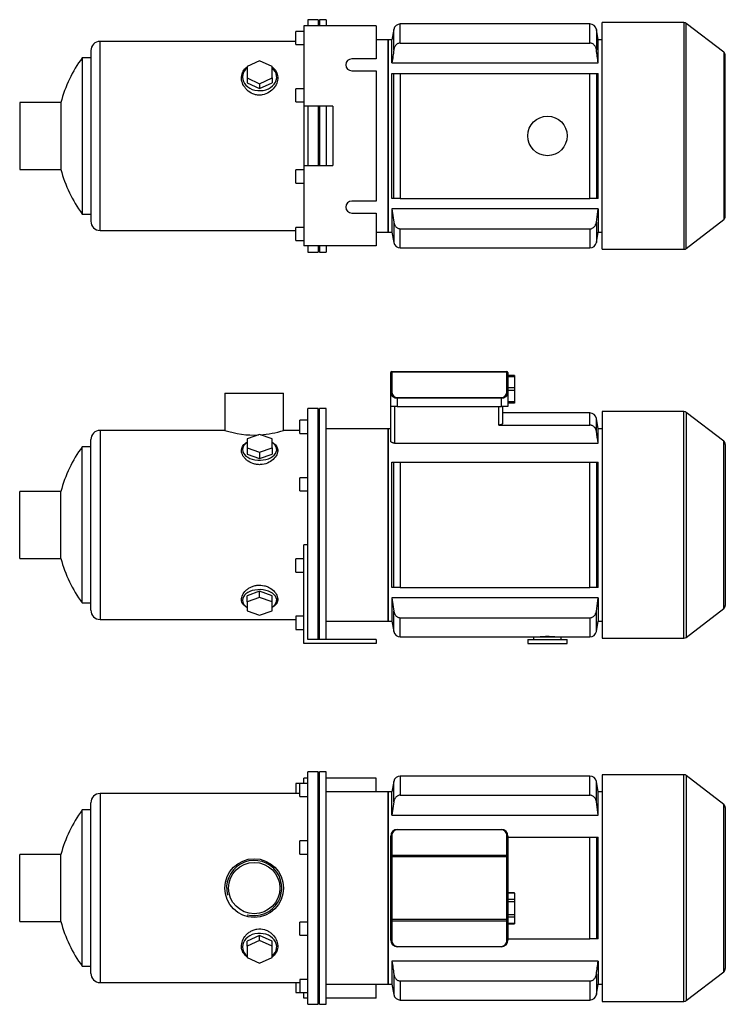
# Model space of a CAD drawing. Header units: millimetres. Extents: x 105 to 1178, y 13 to 777.
# Tile 1 of 2: x 105 to 640, y 29 to 777. Entities that reach past the tile are written whole.
import ezdxf

# ---------------------------------------------------------------- set-up
doc = ezdxf.new("R2010")
doc.units = ezdxf.units.MM
for name, color, linetype in [('BASETTA_MEC_90_T', 7, 'Continuous'), ('CARCASSA_MEC_90-', 7, 'Continuous'), ('COPRIVENTOLA_MEC', 7, 'Continuous'), ('CORPO_MH_9_[5]', 7, 'Continuous'), ('FLANGIA_MOTORE_T', 7, 'Continuous'), ('PIEDINO_MEC_90_I', 7, 'Continuous'), ('STAFFA_3-5-9_INT', 7, 'Continuous'), ('螺栓_：_六角头_-_M20.0', 7, 'Continuous')]:
    doc.layers.add(name, color=color, linetype=linetype)

# ---------------------------------------------------------------- blocks, each defined once
blk = doc.blocks.new('SE1')
at = {"layer": 'BASETTA_MEC_90_T', "color": 7, "linetype": 'Continuous'}
for p, q in [((386.17, 142.06), (386.17, 157.04)), ((386.97, 157.6), (386.97, 142.62)), ((391.17, 162.04), (470.17, 162.04)), ((391.17, 162.04), (391.17, 161.8)), ((470.17, 161.8), (391.17, 161.8)), ((470.17, 162.04), (470.17, 161.8)), ((474.37, 142.62), (474.37, 157.6)), ((475.17, 157.04), (475.17, 142.06)), ((386.17, 141.21), (386.17, 142.06)), ((386.97, 142.62), (474.37, 142.62)), ((386.97, 142.62), (386.97, 141.21)), ((474.37, 141.21), (474.37, 142.62)), ((475.17, 142.06), (475.17, 141.21)), ((386.17, 93.87), (386.17, 141.21)), ((386.97, 141.21), (386.17, 141.21)), ((474.37, 141.21), (386.97, 141.21)), ((386.97, 141.21), (386.97, 93.87)), ((474.37, 93.87), (474.37, 141.21)), ((475.17, 141.21), (474.37, 141.21)), ((475.17, 141.21), (475.17, 93.87)), ((386.17, 93.02), (386.17, 93.87)), ((386.97, 93.87), (386.17, 93.87)), ((386.17, 78.04), (386.17, 93.02)), ((386.97, 93.87), (474.37, 93.87)), ((386.97, 93.87), (386.97, 92.45)), ((474.37, 92.45), (386.97, 92.45)), ((386.97, 92.45), (386.97, 77.47)), ((474.37, 92.45), (474.37, 93.87)), ((475.17, 93.87), (474.37, 93.87)), ((474.37, 77.47), (474.37, 92.45)), ((475.17, 93.87), (475.17, 93.02)), ((475.17, 93.02), (475.17, 78.04)), ((391.17, 73.27), (470.17, 73.27)), ((391.17, 73.27), (391.17, 73.04)), ((470.17, 73.04), (391.17, 73.04)), ((470.17, 73.27), (470.17, 73.04))]:
    blk.add_line(p, q, dxfattribs=at)
for centre, radius, start, end in [((391.17, 157.04), 5, 90, 180), ((391.17, 157.6), 4.2, 90, 180), ((470.17, 157.04), 5, 0, 90), ((470.17, 157.6), 4.2, 0, 90), ((391.17, 78.04), 5, 180, 270), ((391.17, 77.47), 4.2, 180, 270), ((470.17, 78.04), 5, 270, 360), ((470.17, 77.47), 4.2, 270, 0)]:
    blk.add_arc(centre, radius, start, end, dxfattribs=at)
for centre, major_axis, start_param, end_param in [((386.97, 157.04), (-0.8, 0), 4.712389, 6.283185), ((474.37, 157.04), (0.8, 0), 0, 1.570796), ((386.97, 142.06), (0.8, 0), 1.570796, 3.141593), ((474.37, 142.06), (0.8, 0), 0, 1.570796), ((386.97, 93.02), (0.8, 0), 3.141593, 4.712389), ((474.37, 93.02), (0.8, 0), 4.712389, 6.283185), ((386.97, 78.04), (0.8, 0), 3.141593, 4.712389), ((474.37, 78.04), (-0.8, 0), 1.570796, 3.141593)]:
    blk.add_ellipse(centre, major_axis=major_axis, ratio=0.707107, start_param=start_param, end_param=end_param, dxfattribs=at)
at = {"layer": 'CARCASSA_MEC_90-', "color": 7, "linetype": 'Continuous'}
for p, q in [((393.48, 202.54), (393.48, 188.03)), ((537.36, 202.54), (393.48, 202.54)), ((537.36, 188.03), (537.36, 202.54)), ((388.56, 198.41), (387.17, 190.54)), ((388.56, 182.99), (388.56, 198.41)), ((542.28, 182.99), (542.28, 198.41)), ((543.67, 190.54), (542.28, 198.41)), ((384.17, 190.54), (384.17, 44.54)), ((387.17, 190.54), (384.17, 190.54)), ((387.17, 172.97), (387.17, 190.54)), ((393.48, 188.03), (537.36, 188.03)), ((543.67, 172.97), (543.67, 190.54)), ((546.67, 190.54), (543.67, 190.54)), ((388.56, 182.99), (387.17, 172.97)), ((543.67, 172.97), (542.28, 182.99)), ((387.17, 172.97), (543.67, 172.97)), ((475.17, 156.04), (537.36, 156.04)), ((537.36, 79.04), (537.36, 156.04)), ((537.36, 156.04), (542.28, 156.04)), ((542.28, 156.04), (543.67, 156.04)), ((542.28, 156.04), (542.28, 79.04)), ((543.67, 79.04), (543.67, 156.04)), ((475.17, 79.04), (537.36, 79.04)), ((542.28, 79.04), (537.36, 79.04)), ((543.67, 79.04), (542.28, 79.04)), ((543.67, 62.11), (387.17, 62.11)), ((387.17, 62.11), (387.17, 44.54)), ((543.67, 62.11), (543.67, 44.54)), ((388.56, 52.09), (388.56, 36.67)), ((393.48, 47.05), (537.36, 47.05)), ((393.48, 47.05), (393.48, 32.54)), ((537.36, 47.05), (537.36, 32.54)), ((542.28, 52.09), (542.28, 36.67)), ((384.17, 44.54), (387.17, 44.54)), ((387.17, 44.54), (388.56, 36.67)), ((542.28, 36.67), (543.67, 44.54)), ((543.67, 44.54), (546.67, 44.54)), ((393.48, 32.54), (537.36, 32.54))]:
    blk.add_line(p, q, dxfattribs=at)
for centre, start, end in [((393.48, 197.54), 90, 170), ((537.36, 197.54), 10, 90), ((393.48, 37.54), 190, 270), ((537.36, 37.54), 270, 350)]:
    blk.add_arc(centre, 5, start, end, dxfattribs=at)
for points, knots in [([(393.48, 188.03), (393.16, 188.03), (392.84, 187.99), (392.22, 187.85), (391.91, 187.74), (391.34, 187.46), (391.07, 187.29), (390.56, 186.9), (390.32, 186.68), (389.89, 186.21), (389.7, 185.95), (389.36, 185.41), (389.21, 185.13), (388.95, 184.54), (388.84, 184.24), (388.67, 183.62), (388.6, 183.31), (388.56, 182.99)], [0, 0, 0, 0, 0.125, 0.125, 0.25, 0.25, 0.375, 0.375, 0.5, 0.5, 0.625, 0.625, 0.75, 0.75, 0.875, 0.875, 1, 1, 1, 1]), ([(542.28, 182.99), (542.19, 183.63), (542.02, 184.24), (541.64, 185.11), (541.49, 185.4), (541.14, 185.94), (540.95, 186.2), (540.52, 186.67), (540.29, 186.9), (539.78, 187.29), (539.51, 187.45), (538.93, 187.73), (538.63, 187.84), (538, 187.99), (537.68, 188.03), (537.36, 188.03)], [0, 0, 0, 0, 0.25, 0.25, 0.375, 0.375, 0.5, 0.5, 0.625, 0.625, 0.75, 0.75, 0.875, 0.875, 1, 1, 1, 1]), ([(388.56, 52.09), (388.65, 51.45), (388.82, 50.84), (389.2, 49.96), (389.35, 49.68), (389.7, 49.13), (389.89, 48.88), (390.32, 48.4), (390.55, 48.18), (391.06, 47.79), (391.33, 47.62), (391.91, 47.34), (392.21, 47.23), (392.84, 47.09), (393.16, 47.05), (393.48, 47.05)], [0, 0, 0, 0, 0.25, 0.25, 0.375, 0.375, 0.5, 0.5, 0.625, 0.625, 0.75, 0.75, 0.875, 0.875, 1, 1, 1, 1]), ([(537.36, 47.05), (537.68, 47.05), (538, 47.09), (538.62, 47.23), (538.93, 47.34), (539.5, 47.62), (539.77, 47.79), (540.28, 48.18), (540.52, 48.4), (540.95, 48.87), (541.14, 49.13), (541.48, 49.67), (541.63, 49.95), (541.89, 50.54), (542, 50.84), (542.17, 51.46), (542.24, 51.77), (542.28, 52.09)], [0, 0, 0, 0, 0.125, 0.125, 0.25, 0.25, 0.375, 0.375, 0.5, 0.5, 0.625, 0.625, 0.75, 0.75, 0.875, 0.875, 1, 1, 1, 1])]:
    blk.add_open_spline(points, degree=3, knots=knots, dxfattribs=at)
for points in [[(387.17, 62.11), (387.62, 58.77), (388.08, 55.43), (388.56, 52.09)], [(542.28, 52.09), (542.76, 55.43), (543.22, 58.77), (543.67, 62.11)]]:
    blk.add_open_spline(points, degree=3, dxfattribs=at)
at = {"layer": 'COPRIVENTOLA_MEC', "color": 7, "linetype": 'Continuous'}
for p, q in [((546.67, 203.54), (546.67, 31.54)), ((608.65, 203.54), (546.67, 203.54)), ((608.65, 31.54), (608.65, 203.54)), ((610.48, 202.92), (610.48, 32.16)), ((639, 181.04), (610.48, 202.92)), ((639, 54.04), (639, 181.04)), ((640.17, 178.66), (640.17, 56.42)), ((610.48, 32.16), (639, 54.04)), ((546.67, 31.54), (608.65, 31.54))]:
    blk.add_line(p, q, dxfattribs=at)
for centre, start, end in [((608.65, 200.54), 52.5, 90), ((637.17, 178.66), 0, 52.5), ((637.17, 56.42), 307.5, 360), ((608.65, 34.54), 270, 307.5)]:
    blk.add_arc(centre, 3, start, end, dxfattribs=at)
at = {"layer": 'CORPO_MH_9_[5]', "color": 7, "linetype": 'Continuous'}
for p, q in [((323.17, 29.29), (323.17, 205.79)), ((331.17, 205.79), (323.17, 205.79)), ((331.17, 29.29), (331.17, 205.79)), ((317.17, 186.91), (317.17, 196.91)), ((323.17, 196.91), (317.17, 196.91)), ((165.57, 189.29), (165.57, 45.79)), ((317.17, 189.29), (165.57, 189.29)), ((317.17, 186.91), (323.17, 186.91)), ((158.57, 52.79), (158.57, 182.29)), ((152.01, 58.29), (152.01, 176.79)), ((158.57, 176.79), (152.01, 176.79)), ((317.17, 143.34), (317.17, 153.34)), ((323.17, 153.34), (317.17, 153.34)), ((104.57, 92.14), (104.57, 142.94)), ((135.85, 142.94), (104.57, 142.94)), ((135.85, 92.14), (135.85, 142.94)), ((317.17, 143.34), (323.17, 143.34)), ((104.57, 92.14), (135.85, 92.14)), ((317.17, 81.73), (317.17, 91.73)), ((323.17, 91.73), (317.17, 91.73)), ((286.67, 81.55), (277.17, 77.23)), ((286.67, 77.85), (277.17, 73.53)), ((277.17, 73.53), (277.17, 77.23)), ((296.17, 77.23), (286.67, 81.55)), ((286.67, 77.85), (286.67, 81.55)), ((296.17, 73.53), (286.67, 77.85)), ((296.17, 73.53), (296.17, 77.23)), ((317.17, 81.73), (323.17, 81.73)), ((277.17, 73.53), (277.17, 64.89)), ((296.17, 64.89), (296.17, 73.53)), ((277.17, 64.89), (286.67, 60.57)), ((286.67, 60.57), (296.17, 64.89)), ((152.01, 58.29), (158.57, 58.29)), ((165.57, 45.79), (317.17, 45.79)), ((317.17, 48.17), (317.17, 38.17)), ((323.17, 48.17), (317.17, 48.17)), ((317.17, 38.17), (323.17, 38.17)), ((323.17, 29.29), (331.17, 29.29))]:
    blk.add_line(p, q, dxfattribs=at)
for radius in [22.25, 19.48]:
    blk.add_circle((282.57, 117.54), radius, dxfattribs=at)
for centre, radius, start, end in [((165.57, 182.29), 7, 90, 180), ((232.57, 117.54), 100, 143.66538, 165.28566), ((282.57, 117.54), 20.95, 255, 195), ((232.57, 117.54), 100, 194.71434, 216.33462), ((165.57, 52.79), 7, 180, 270)]:
    blk.add_arc(centre, radius, start, end, dxfattribs=at)
for start_param, end_param in [(2.390244, 6.283185), (0, 0.751348)]:
    blk.add_ellipse((286.67, 72.9), major_axis=(-13, 0), ratio=0.788011, start_param=start_param, end_param=end_param, dxfattribs=at)
blk.add_open_spline([(277.17, 65.15), (276.81, 65.42), (276.47, 65.7), (275.58, 66.53), (275.08, 67.11), (273.8, 68.97), (273.26, 70.34), (272.81, 73.29), (272.91, 74.81), (273.75, 77.89), (274.48, 79.39), (276.03, 81.48), (276.61, 82.13), (277.91, 83.34), (278.64, 83.91), (280.2, 84.9), (281.02, 85.32), (282.77, 86), (283.71, 86.25), (286.53, 86.69), (288.5, 86.56), (291.24, 85.77), (292.12, 85.41), (293.77, 84.54), (294.54, 84.03), (296.68, 82.3), (297.83, 80.94), (299.53, 78.03), (300.08, 76.48), (300.53, 73.42), (300.43, 71.9), (299.59, 69.09), (298.84, 67.77), (297.34, 66.11), (296.8, 65.62), (296.19, 65.17)], degree=3, knots=[0.1389216, 0.1389216, 0.1389216, 0.1389216, 0.15625, 0.15625, 0.1875, 0.1875, 0.25, 0.25, 0.3125, 0.3125, 0.375, 0.375, 0.40625, 0.40625, 0.4375, 0.4375, 0.46875, 0.46875, 0.5, 0.5, 0.5625, 0.5625, 0.59375, 0.59375, 0.625, 0.625, 0.6875, 0.6875, 0.75, 0.75, 0.8125, 0.8125, 0.875, 0.875, 0.9041554, 0.9041554, 0.9041554, 0.9041554], dxfattribs=at)
at = {"layer": 'FLANGIA_MOTORE_T', "color": 7, "linetype": 'Continuous'}
for p, q in [((332.17, 204.29), (331.17, 204.29)), ((332.17, 29.29), (332.17, 205.79)), ((337.17, 205.79), (332.17, 205.79)), ((337.17, 29.29), (337.17, 205.79)), ((384.17, 190.54), (337.17, 190.54)), ((384.17, 44.54), (384.17, 190.54)), ((337.17, 44.54), (384.17, 44.54)), ((331.17, 30.79), (332.17, 30.79)), ((332.17, 29.29), (337.17, 29.29))]:
    blk.add_line(p, q, dxfattribs=at)
at = {"layer": 'STAFFA_3-5-9_INT', "color": 7, "linetype": 'Continuous'}
for p, q in [((314.17, 196.91), (314.17, 189.29)), ((317.17, 196.91), (314.17, 196.91)), ((323.17, 201.04), (320.17, 201.04)), ((320.17, 196.91), (320.17, 201.04)), ((375.17, 201.04), (337.17, 201.04)), ((375.17, 190.54), (375.17, 201.04)), ((314.17, 45.79), (314.17, 38.17)), ((314.17, 38.17), (317.17, 38.17)), ((320.17, 34.04), (320.17, 38.17)), ((375.17, 34.04), (375.17, 44.54)), ((323.17, 34.04), (320.17, 34.04)), ((375.17, 34.04), (337.17, 34.04))]:
    blk.add_line(p, q, dxfattribs=at)
at = {"layer": '螺栓_：_六角头_-_M20.0', "color": 7, "linetype": 'Continuous'}
for p, q in [((480.17, 113.91), (475.17, 113.91)), ((480.17, 113.64), (475.17, 113.64)), ((480.17, 113.64), (480.17, 113.91)), ((480.17, 113.64), (480.17, 108.73)), ((480.17, 108.73), (475.17, 108.73)), ((480.17, 107), (475.17, 107)), ((480.17, 108.73), (480.17, 107)), ((480.17, 107), (480.17, 97.19)), ((480.17, 97.19), (475.17, 97.19)), ((480.17, 97.19), (480.17, 95.45)), ((480.17, 95.45), (475.17, 95.45)), ((480.17, 90.55), (475.17, 90.55)), ((475.17, 90.28), (480.17, 90.28)), ((480.17, 95.45), (480.17, 90.55)), ((480.17, 90.55), (480.17, 90.28))]:
    blk.add_line(p, q, dxfattribs=at)
blk = doc.blocks.new('SE2')
at = {"layer": 'BASETTA_MEC_90_T', "color": 7, "linetype": 'Continuous'}
for p, q in [((386.17, 508.54), (386.17, 508.89)), ((386.17, 493.56), (386.17, 508.54)), ((386.97, 509.69), (474.37, 509.69)), ((386.97, 509.69), (386.97, 509.11)), ((474.37, 509.11), (386.97, 509.11)), ((386.97, 509.11), (386.97, 494.13)), ((474.37, 509.11), (474.37, 509.69)), ((474.37, 494.13), (474.37, 509.11)), ((475.17, 508.89), (475.17, 508.54)), ((475.17, 508.54), (475.17, 493.56)), ((386.17, 483.19), (386.17, 493.56)), ((475.17, 493.56), (475.17, 483.19)), ((391.17, 489.93), (470.17, 489.93)), ((391.17, 489.93), (391.17, 489.36)), ((391.17, 489.36), (391.17, 483.19)), ((470.17, 489.36), (391.17, 489.36)), ((470.17, 489.93), (470.17, 489.36)), ((470.17, 483.19), (470.17, 489.36)), ((391.17, 483.19), (386.17, 483.19)), ((391.17, 483.19), (470.17, 483.19)), ((475.17, 483.19), (470.17, 483.19))]:
    blk.add_line(p, q, dxfattribs=at)
for centre, radius, start, end in [((386.97, 508.89), 0.8, 90, 180), ((474.37, 508.89), 0.8, 0, 90), ((391.17, 494.13), 4.2, 180, 270), ((470.17, 494.13), 4.2, 270, 0)]:
    blk.add_arc(centre, radius, start, end, dxfattribs=at)
for centre, major_axis, ratio, start_param, end_param in [((386.97, 508.54), (0.8, 0), 0.707107, 1.570796, 3.141593), ((474.37, 508.54), (0.8, 0), 0.707107, 0, 1.570796), ((386.97, 493.56), (0.8, 0), 0.707107, 1.570796, 3.141593), ((391.17, 493.56), (5, 0), 0.84, 3.141593, 4.712389), ((470.17, 493.56), (5, 0), 0.84, 4.712389, 6.283185), ((474.37, 493.56), (-0.8, 0), 0.707107, 3.141593, 4.712389)]:
    blk.add_ellipse(centre, major_axis=major_axis, ratio=ratio, start_param=start_param, end_param=end_param, dxfattribs=at)
at = {"layer": 'CARCASSA_MEC_90-', "color": 7, "linetype": 'Continuous'}
for p, q in [((386.17, 456.98), (386.17, 483.19)), ((389.17, 483.19), (389.17, 455.22)), ((468.17, 468.97), (468.17, 483.19)), ((471.17, 483.19), (471.17, 470.43)), ((537.36, 478.19), (471.17, 478.19)), ((537.36, 468.97), (537.36, 478.19)), ((542.28, 464.31), (542.28, 474.06)), ((543.67, 466.19), (542.28, 474.06)), ((384.17, 466.19), (384.17, 320.19)), ((386.17, 466.19), (384.17, 466.19)), ((468.17, 468.97), (537.36, 468.97)), ((543.67, 455.22), (543.67, 466.19)), ((546.67, 466.19), (543.67, 466.19)), ((389.17, 455.22), (543.67, 455.22)), ((387.17, 345.69), (387.17, 440.69)), ((387.17, 440.69), (388.56, 440.69)), ((388.56, 345.69), (388.56, 440.69)), ((388.56, 440.69), (393.48, 440.69)), ((393.48, 440.69), (537.36, 440.69)), ((393.48, 440.69), (393.48, 345.69)), ((537.36, 345.69), (537.36, 440.69)), ((537.36, 440.69), (542.28, 440.69)), ((542.28, 440.69), (543.67, 440.69)), ((542.28, 440.69), (542.28, 345.69)), ((543.67, 345.69), (543.67, 440.69)), ((388.56, 345.69), (387.17, 345.69)), ((393.48, 345.69), (388.56, 345.69)), ((393.48, 345.69), (537.36, 345.69)), ((542.28, 345.69), (537.36, 345.69)), ((543.67, 345.69), (542.28, 345.69)), ((543.67, 337.76), (387.17, 337.76)), ((387.17, 337.76), (387.17, 320.19)), ((387.17, 337.76), (388.56, 327.75)), ((542.28, 327.75), (543.67, 337.76)), ((543.67, 337.76), (543.67, 320.19)), ((388.56, 312.33), (388.56, 327.75)), ((393.48, 322.7), (537.36, 322.7)), ((393.48, 308.19), (393.48, 322.7)), ((537.36, 322.7), (537.36, 308.19)), ((542.28, 312.33), (542.28, 327.75)), ((384.17, 320.19), (387.17, 320.19)), ((387.17, 320.19), (388.56, 312.33)), ((542.28, 312.33), (543.67, 320.19)), ((543.67, 320.19), (546.67, 320.19)), ((393.48, 308.19), (494.67, 308.19)), ((515.67, 308.19), (537.36, 308.19))]:
    blk.add_line(p, q, dxfattribs=at)
for centre, radius, start, end in [((537.36, 473.19), 5, 10, 90), ((393.48, 313.19), 5, 190, 270), ((505.17, 223.36), 85.01, 86.29059, 93.70941), ((537.36, 313.19), 5, 270, 350)]:
    blk.add_arc(centre, radius, start, end, dxfattribs=at)
for points, knots in [([(471.17, 470.43), (471.17, 470.25), (471.1, 470.08), (470.82, 469.74), (470.61, 469.58), (470.21, 469.37), (470.06, 469.31), (469.74, 469.19), (469.56, 469.14), (469.19, 469.06), (468.99, 469.03), (468.59, 468.99), (468.38, 468.97), (468.17, 468.97)], [0, 0, 0, 0, 0.25, 0.25, 0.5, 0.5, 0.625, 0.625, 0.75, 0.75, 0.875, 0.875, 1, 1, 1, 1]), ([(542.28, 464.31), (542.19, 464.92), (542.01, 465.51), (541.6, 466.34), (541.44, 466.61), (541.09, 467.11), (540.89, 467.34), (540.46, 467.78), (540.22, 467.98), (539.71, 468.33), (539.44, 468.47), (538.88, 468.72), (538.58, 468.82), (537.98, 468.94), (537.67, 468.97), (537.36, 468.97)], [0, 0, 0, 0, 0.25, 0.25, 0.375, 0.375, 0.5, 0.5, 0.625, 0.625, 0.75, 0.75, 0.875, 0.875, 1, 1, 1, 1]), ([(389.17, 455.22), (388.96, 455.22), (388.75, 455.23), (388.34, 455.28), (388.13, 455.33), (387.76, 455.43), (387.58, 455.49), (387.26, 455.63), (387.11, 455.71), (386.84, 455.88), (386.73, 455.97), (386.53, 456.16), (386.44, 456.26), (386.24, 456.57), (386.17, 456.77), (386.17, 456.98)], [0, 0, 0, 0, 0.125, 0.125, 0.25, 0.25, 0.375, 0.375, 0.5, 0.5, 0.625, 0.625, 0.75, 0.75, 1, 1, 1, 1]), ([(388.56, 327.75), (388.65, 327.11), (388.82, 326.49), (389.2, 325.62), (389.35, 325.33), (389.7, 324.79), (389.89, 324.53), (390.32, 324.06), (390.55, 323.84), (391.06, 323.45), (391.33, 323.28), (391.91, 323), (392.21, 322.89), (392.84, 322.74), (393.16, 322.7), (393.48, 322.7)], [0, 0, 0, 0, 0.25, 0.25, 0.375, 0.375, 0.5, 0.5, 0.625, 0.625, 0.75, 0.75, 0.875, 0.875, 1, 1, 1, 1]), ([(537.36, 322.7), (537.68, 322.7), (538, 322.74), (538.62, 322.89), (538.93, 323), (539.5, 323.27), (539.77, 323.44), (540.28, 323.83), (540.52, 324.05), (540.95, 324.53), (541.14, 324.78), (541.48, 325.33), (541.63, 325.61), (541.89, 326.19), (542, 326.5), (542.17, 327.11), (542.24, 327.43), (542.28, 327.75)], [0, 0, 0, 0, 0.125, 0.125, 0.25, 0.25, 0.375, 0.375, 0.5, 0.5, 0.625, 0.625, 0.75, 0.75, 0.875, 0.875, 1, 1, 1, 1])]:
    blk.add_open_spline(points, degree=3, knots=knots, dxfattribs=at)
blk.add_open_spline([(543.67, 455.22), (543.22, 458.25), (542.75, 461.28), (542.28, 464.31)], degree=3, dxfattribs=at)
at = {"layer": 'COPRIVENTOLA_MEC', "color": 7, "linetype": 'Continuous'}
for p, q in [((546.67, 479.19), (546.67, 307.19)), ((608.65, 479.19), (546.67, 479.19)), ((608.65, 307.19), (608.65, 479.19)), ((610.48, 478.57), (610.48, 307.81)), ((639, 456.69), (610.48, 478.57)), ((639, 329.7), (639, 456.69)), ((640.17, 454.31), (640.17, 332.08)), ((610.48, 307.81), (639, 329.7)), ((546.67, 307.19), (608.65, 307.19))]:
    blk.add_line(p, q, dxfattribs=at)
for centre, start, end in [((608.65, 476.19), 52.5, 90), ((637.17, 454.31), 0, 52.5), ((637.17, 332.08), 307.5, 0), ((608.65, 310.19), 270, 307.5)]:
    blk.add_arc(centre, 3, start, end, dxfattribs=at)
at = {"layer": 'CORPO_MH_9_[5]', "color": 7, "linetype": 'Continuous'}
for p, q in [((260.32, 493.19), (304.82, 493.19)), ((260.32, 493.19), (260.32, 464.94)), ((304.82, 464.94), (304.82, 493.19)), ((323.17, 364.63), (323.17, 481.44)), ((331.17, 481.44), (323.17, 481.44)), ((331.17, 306.19), (331.17, 481.44)), ((317.17, 462.57), (317.17, 472.57)), ((323.17, 472.57), (317.17, 472.57)), ((165.57, 464.94), (165.57, 321.44)), ((260.34, 464.94), (165.57, 464.94)), ((317.17, 464.94), (304.82, 464.94)), ((158.57, 328.44), (158.57, 457.94)), ((286.67, 461.81), (277.17, 458.43)), ((277.17, 458.43), (277.17, 451.68)), ((296.17, 458.43), (286.67, 461.81)), ((296.17, 451.68), (296.17, 458.43)), ((317.17, 462.57), (323.17, 462.57)), ((152.01, 333.94), (152.01, 452.44)), ((158.57, 452.44), (152.01, 452.44)), ((277.17, 451.68), (277.17, 446.95)), ((277.17, 451.68), (286.67, 448.3)), ((286.67, 448.3), (296.17, 451.68)), ((296.17, 451.68), (296.17, 446.95)), ((277.17, 446.95), (286.67, 443.57)), ((286.67, 448.3), (286.67, 443.57)), ((286.67, 443.57), (296.17, 446.95)), ((317.17, 419), (317.17, 429)), ((323.17, 429), (317.17, 429)), ((104.57, 367.79), (104.57, 418.59)), ((135.85, 418.59), (104.57, 418.59)), ((135.85, 367.79), (135.85, 418.59)), ((317.17, 419), (323.17, 419)), ((104.57, 367.79), (135.85, 367.79)), ((286.67, 342.82), (277.17, 339.44)), ((277.17, 334.71), (277.17, 339.44)), ((286.67, 338.09), (277.17, 334.71)), ((296.17, 339.44), (286.67, 342.82)), ((286.67, 338.09), (286.67, 342.82)), ((296.17, 334.71), (286.67, 338.09)), ((296.17, 334.71), (296.17, 339.44)), ((152.01, 333.94), (158.57, 333.94)), ((277.17, 334.71), (277.17, 327.96)), ((296.17, 327.96), (296.17, 334.71)), ((165.57, 321.44), (314.17, 321.44)), ((277.17, 327.96), (286.67, 324.58)), ((286.67, 324.58), (296.17, 327.96))]:
    blk.add_line(p, q, dxfattribs=at)
for centre, radius, start, end in [((165.57, 457.94), 7, 90, 180), ((282.57, 533.09), 71.69, 251.91823, 272.61723), ((282.57, 533.09), 71.69, 273.78942, 288.08177), ((232.57, 393.19), 100, 143.66538, 165.28566), ((232.57, 393.19), 100, 194.71434, 216.33462), ((165.57, 328.44), 7, 180, 270)]:
    blk.add_arc(centre, radius, start, end, dxfattribs=at)
for centre, start_param, end_param in [((286.67, 450.32), 0, 3.892941), ((286.67, 450.32), 5.531837, 6.283185), ((286.67, 336.06), 2.390244, 6.283185), ((286.67, 336.06), 0, 0.751348)]:
    blk.add_ellipse(centre, major_axis=(-13, 0), ratio=0.615661, start_param=start_param, end_param=end_param, dxfattribs=at)
for points, knots in [([(288.65, 439.04), (287.7, 438.92), (286.75, 438.88), (284.85, 438.99), (283.89, 439.14), (281.16, 439.82), (279.48, 440.59), (277.37, 442.03), (276.72, 442.56), (275.58, 443.66), (275.08, 444.24), (273.8, 446.03), (273.26, 447.27), (272.81, 449.71), (272.91, 450.87), (273.75, 453.02), (274.48, 453.98), (276, 455.2), (276.54, 455.56), (277.15, 455.88)], [0, 0, 0, 0, 0.03125, 0.03125, 0.0625, 0.0625, 0.125, 0.125, 0.15625, 0.15625, 0.1875, 0.1875, 0.25, 0.25, 0.3125, 0.3125, 0.375, 0.375, 0.4043708, 0.4043708, 0.4043708, 0.4043708]), ([(296.2, 455.87), (297.19, 455.34), (298.03, 454.72), (299.53, 453.11), (300.08, 452.06), (300.53, 449.81), (300.43, 448.59), (299.59, 446.15), (298.84, 444.9), (296.8, 442.63), (295.46, 441.56), (292.37, 439.9), (290.56, 439.29), (288.65, 439.04)], [0.6394434, 0.6394434, 0.6394434, 0.6394434, 0.6875, 0.6875, 0.75, 0.75, 0.8125, 0.8125, 0.875, 0.875, 0.9375, 0.9375, 1, 1, 1, 1]), ([(277.17, 330.5), (276.81, 330.69), (276.47, 330.9), (275.58, 331.49), (275.08, 331.91), (273.8, 333.29), (273.26, 334.32), (272.81, 336.59), (272.91, 337.79), (273.75, 340.25), (274.48, 341.47), (276.03, 343.19), (276.61, 343.74), (277.91, 344.75), (278.64, 345.23), (280.2, 346.07), (281.02, 346.42), (282.77, 347), (283.71, 347.21), (286.53, 347.59), (288.5, 347.48), (291.24, 346.81), (292.12, 346.5), (293.77, 345.76), (294.54, 345.33), (296.68, 343.88), (297.83, 342.75), (299.53, 340.36), (300.08, 339.11), (300.53, 336.69), (300.43, 335.51), (299.59, 333.37), (298.84, 332.4), (297.34, 331.19), (296.8, 330.83), (296.19, 330.51)], [0.1389216, 0.1389216, 0.1389216, 0.1389216, 0.15625, 0.15625, 0.1875, 0.1875, 0.25, 0.25, 0.3125, 0.3125, 0.375, 0.375, 0.40625, 0.40625, 0.4375, 0.4375, 0.46875, 0.46875, 0.5, 0.5, 0.5625, 0.5625, 0.59375, 0.59375, 0.625, 0.625, 0.6875, 0.6875, 0.75, 0.75, 0.8125, 0.8125, 0.875, 0.875, 0.9041554, 0.9041554, 0.9041554, 0.9041554])]:
    blk.add_open_spline(points, degree=3, knots=knots, dxfattribs=at)
at = {"layer": 'FLANGIA_MOTORE_T', "color": 7, "linetype": 'Continuous'}
for p, q in [((332.17, 479.94), (331.17, 479.94)), ((332.17, 306.19), (332.17, 481.44)), ((337.17, 481.44), (332.17, 481.44)), ((337.17, 306.19), (337.17, 481.44)), ((384.17, 466.19), (337.17, 466.19)), ((384.17, 320.19), (384.17, 466.19)), ((337.17, 320.19), (384.17, 320.19)), ((331.17, 306.44), (332.17, 306.44))]:
    blk.add_line(p, q, dxfattribs=at)
at = {"layer": 'PIEDINO_MEC_90_I', "color": 7, "linetype": 'Continuous'}
for p, q in [((494.67, 308.19), (515.67, 308.19)), ((494.67, 308.19), (494.67, 306.19)), ((515.67, 306.19), (515.67, 308.19)), ((490.17, 306.19), (520.17, 306.19)), ((490.17, 306.19), (490.17, 303.19)), ((490.17, 303.19), (520.17, 303.19)), ((520.17, 303.19), (520.17, 306.19))]:
    blk.add_line(p, q, dxfattribs=at)
at = {"layer": 'STAFFA_3-5-9_INT', "color": 7, "linetype": 'Continuous'}
for p, q in [((320.17, 303.19), (320.17, 378.19)), ((323.17, 378.19), (320.17, 378.19)), ((314.17, 357.39), (314.17, 367.39)), ((320.17, 367.39), (314.17, 367.39)), ((323.17, 306.19), (323.17, 364.63)), ((314.17, 357.39), (320.17, 357.39)), ((314.17, 323.82), (314.17, 313.82)), ((320.17, 323.82), (314.17, 323.82)), ((314.17, 313.82), (320.17, 313.82)), ((375.17, 303.19), (320.17, 303.19)), ((375.17, 306.19), (323.17, 306.19)), ((375.17, 306.19), (375.17, 303.19))]:
    blk.add_line(p, q, dxfattribs=at)
at = {"layer": '螺栓_：_六角头_-_M20.0', "color": 7, "linetype": 'Continuous'}
for p, q in [((480.17, 506.69), (475.17, 506.69)), ((480.17, 505.69), (475.17, 505.69)), ((480.17, 506.69), (480.17, 505.69)), ((480.17, 505.69), (480.17, 497.19)), ((480.17, 497.19), (475.17, 497.19)), ((480.17, 495.19), (475.17, 495.19)), ((480.17, 497.19), (480.17, 495.19)), ((480.17, 495.19), (480.17, 486.69)), ((480.17, 486.69), (475.17, 486.69)), ((480.17, 486.69), (480.17, 485.69)), ((480.17, 485.69), (475.17, 485.69))]:
    blk.add_line(p, q, dxfattribs=at)
blk = doc.blocks.new('SE3')
at = {"layer": 'CARCASSA_MEC_90-', "color": 7, "linetype": 'Continuous'}
for p, q in [((393.48, 758.93), (393.48, 773.44)), ((537.36, 773.44), (393.48, 773.44)), ((537.36, 758.93), (537.36, 773.44)), ((388.56, 769.3), (387.17, 761.44)), ((388.56, 753.88), (388.56, 769.3)), ((542.28, 769.3), (542.28, 753.88)), ((543.67, 761.44), (542.28, 769.3)), ((384.17, 615.44), (384.17, 761.44)), ((387.17, 761.44), (384.17, 761.44)), ((387.17, 743.87), (387.17, 761.44)), ((393.48, 758.93), (537.36, 758.93)), ((543.67, 743.87), (543.67, 761.44)), ((546.67, 761.44), (543.67, 761.44)), ((387.17, 743.87), (543.67, 743.87)), ((387.17, 640.94), (387.17, 735.94)), ((387.17, 735.94), (388.56, 735.94)), ((388.56, 640.94), (388.56, 735.94)), ((388.56, 735.94), (393.48, 735.94)), ((393.48, 735.94), (537.36, 735.94)), ((393.48, 735.94), (393.48, 640.94)), ((537.36, 640.94), (537.36, 735.94)), ((537.36, 735.94), (542.28, 735.94)), ((542.28, 735.94), (543.67, 735.94)), ((542.28, 735.94), (542.28, 640.94)), ((543.67, 640.94), (543.67, 735.94)), ((388.56, 640.94), (387.17, 640.94)), ((393.48, 640.94), (388.56, 640.94)), ((393.48, 640.94), (537.36, 640.94)), ((542.28, 640.94), (537.36, 640.94)), ((543.67, 640.94), (542.28, 640.94)), ((543.67, 633), (387.17, 633)), ((387.17, 633), (387.17, 615.44)), ((387.17, 633), (388.56, 622.99)), ((542.28, 622.99), (543.67, 633)), ((543.67, 633), (543.67, 615.44)), ((388.56, 622.99), (388.56, 607.57)), ((542.28, 622.99), (542.28, 607.57)), ((384.17, 615.44), (387.17, 615.44)), ((387.17, 615.44), (388.56, 607.57)), ((393.48, 617.95), (537.36, 617.95)), ((393.48, 603.44), (393.48, 617.95)), ((537.36, 617.95), (537.36, 603.44)), ((542.28, 607.57), (543.67, 615.44)), ((543.67, 615.44), (546.67, 615.44)), ((393.48, 603.44), (537.36, 603.44))]:
    blk.add_line(p, q, dxfattribs=at)
for centre, start, end in [((393.48, 768.44), 90, 170), ((537.36, 768.44), 10, 90), ((393.48, 608.44), 190, 270), ((537.36, 608.44), 270, 350)]:
    blk.add_arc(centre, 5, start, end, dxfattribs=at)
for points, knots in [([(393.48, 758.93), (393.16, 758.93), (392.84, 758.89), (392.22, 758.74), (391.91, 758.63), (391.34, 758.36), (391.07, 758.19), (390.56, 757.8), (390.32, 757.58), (389.89, 757.1), (389.7, 756.85), (389.36, 756.31), (389.21, 756.02), (388.95, 755.44), (388.84, 755.13), (388.67, 754.52), (388.6, 754.2), (388.56, 753.88)], [0, 0, 0, 0, 0.125, 0.125, 0.25, 0.25, 0.375, 0.375, 0.5, 0.5, 0.625, 0.625, 0.75, 0.75, 0.875, 0.875, 1, 1, 1, 1]), ([(542.28, 753.88), (542.19, 754.52), (542.02, 755.14), (541.64, 756.01), (541.49, 756.3), (541.14, 756.84), (540.95, 757.1), (540.52, 757.57), (540.29, 757.8), (539.78, 758.18), (539.51, 758.35), (538.93, 758.63), (538.63, 758.74), (538, 758.89), (537.68, 758.93), (537.36, 758.93)], [0, 0, 0, 0, 0.25, 0.25, 0.375, 0.375, 0.5, 0.5, 0.625, 0.625, 0.75, 0.75, 0.875, 0.875, 1, 1, 1, 1]), ([(388.56, 622.99), (388.65, 622.35), (388.82, 621.74), (389.2, 620.86), (389.35, 620.57), (389.7, 620.03), (389.89, 619.78), (390.32, 619.3), (390.55, 619.08), (391.06, 618.69), (391.33, 618.52), (391.91, 618.24), (392.21, 618.13), (392.84, 617.99), (393.16, 617.95), (393.48, 617.95)], [0, 0, 0, 0, 0.25, 0.25, 0.375, 0.375, 0.5, 0.5, 0.625, 0.625, 0.75, 0.75, 0.875, 0.875, 1, 1, 1, 1]), ([(537.36, 617.95), (537.68, 617.95), (538, 617.98), (538.62, 618.13), (538.93, 618.24), (539.5, 618.52), (539.77, 618.68), (540.28, 619.08), (540.52, 619.29), (540.95, 619.77), (541.14, 620.03), (541.48, 620.57), (541.63, 620.85), (541.89, 621.43), (542, 621.74), (542.17, 622.36), (542.24, 622.67), (542.28, 622.99)], [0, 0, 0, 0, 0.125, 0.125, 0.25, 0.25, 0.375, 0.375, 0.5, 0.5, 0.625, 0.625, 0.75, 0.75, 0.875, 0.875, 1, 1, 1, 1])]:
    blk.add_open_spline(points, degree=3, knots=knots, dxfattribs=at)
for points in [[(388.56, 753.88), (388.08, 750.55), (387.62, 747.21), (387.17, 743.87)], [(543.67, 743.87), (543.22, 747.21), (542.76, 750.55), (542.28, 753.88)]]:
    blk.add_open_spline(points, degree=3, dxfattribs=at)
at = {"layer": 'COPRIVENTOLA_MEC', "color": 7, "linetype": 'Continuous'}
for p, q in [((546.67, 602.44), (546.67, 774.44)), ((608.65, 774.44), (546.67, 774.44)), ((608.65, 774.44), (608.65, 602.44)), ((610.48, 603.06), (610.48, 773.82)), ((639, 751.93), (610.48, 773.82)), ((639, 751.93), (639, 624.94)), ((640.17, 627.32), (640.17, 749.55)), ((610.48, 603.06), (639, 624.94)), ((546.67, 602.44), (608.65, 602.44))]:
    blk.add_line(p, q, dxfattribs=at)
for centre, start, end in [((608.65, 771.44), 52.5, 90), ((637.17, 749.55), 0, 52.5), ((637.17, 627.32), 307.5, 0), ((608.65, 605.44), 270, 307.5)]:
    blk.add_arc(centre, 3, start, end, dxfattribs=at)
at = {"layer": 'CORPO_MH_9_[5]', "color": 7, "linetype": 'Continuous'}
for p, q in [((323.17, 776.69), (323.17, 771.94)), ((331.17, 776.69), (323.17, 776.69)), ((331.17, 776.69), (331.17, 771.94)), ((165.57, 616.69), (165.57, 760.19)), ((314.17, 760.19), (165.57, 760.19)), ((152.01, 747.69), (152.01, 629.19)), ((158.57, 747.69), (152.01, 747.69)), ((158.57, 753.19), (158.57, 623.69)), ((286.67, 745.41), (277.17, 741.09)), ((277.17, 741.09), (277.17, 732.44)), ((296.17, 741.09), (286.67, 745.41)), ((296.17, 732.44), (296.17, 741.09)), ((277.17, 732.44), (277.17, 728.75)), ((277.17, 732.44), (286.67, 728.12)), ((277.17, 728.75), (286.67, 724.43)), ((286.67, 728.12), (296.17, 732.44)), ((286.67, 724.43), (296.17, 728.75)), ((286.67, 728.12), (286.67, 724.43)), ((296.17, 732.44), (296.17, 728.75)), ((104.57, 713.84), (104.57, 663.04)), ((135.85, 713.84), (104.57, 713.84)), ((135.85, 713.84), (135.85, 663.04)), ((323.17, 710.94), (323.17, 665.94)), ((331.17, 710.94), (331.17, 665.94)), ((104.57, 663.04), (135.85, 663.04)), ((152.01, 629.19), (158.57, 629.19)), ((165.57, 616.69), (314.17, 616.69)), ((323.17, 604.94), (323.17, 600.19)), ((323.17, 600.19), (331.17, 600.19)), ((331.17, 604.94), (331.17, 600.19))]:
    blk.add_line(p, q, dxfattribs=at)
for centre, radius, start, end in [((165.57, 753.19), 7, 90, 180), ((232.57, 688.44), 100, 143.66538, 165.28566), ((232.57, 688.44), 100, 194.71434, 216.33462), ((165.57, 623.69), 7, 180, 270)]:
    blk.add_arc(centre, radius, start, end, dxfattribs=at)
for start_param, end_param in [(0, 3.892941), (5.531837, 6.283185)]:
    blk.add_ellipse((286.67, 733.07), major_axis=(-13, 0), ratio=0.788011, start_param=start_param, end_param=end_param, dxfattribs=at)
for points, knots in [([(288.65, 719.57), (287.7, 719.42), (286.75, 719.38), (284.85, 719.51), (283.89, 719.68), (281.16, 720.48), (279.48, 721.39), (277.37, 723.1), (276.72, 723.74), (275.58, 725.07), (275.08, 725.77), (273.8, 727.96), (273.26, 729.49), (272.81, 732.57), (272.91, 734.06), (273.75, 736.9), (274.48, 738.19), (276, 739.87), (276.54, 740.36), (277.15, 740.81)], [0, 0, 0, 0, 0.03125, 0.03125, 0.0625, 0.0625, 0.125, 0.125, 0.15625, 0.15625, 0.1875, 0.1875, 0.25, 0.25, 0.3125, 0.3125, 0.375, 0.375, 0.4043708, 0.4043708, 0.4043708, 0.4043708]), ([(296.2, 740.81), (297.19, 740.06), (298.03, 739.2), (299.53, 737.02), (300.08, 735.62), (300.53, 732.7), (300.43, 731.14), (299.59, 728.1), (298.84, 726.57), (296.8, 723.81), (295.46, 722.54), (292.37, 720.58), (290.56, 719.86), (288.65, 719.57)], [0.6394434, 0.6394434, 0.6394434, 0.6394434, 0.6875, 0.6875, 0.75, 0.75, 0.8125, 0.8125, 0.875, 0.875, 0.9375, 0.9375, 1, 1, 1, 1])]:
    blk.add_open_spline(points, degree=3, knots=knots, dxfattribs=at)
at = {"layer": 'FLANGIA_MOTORE_T', "color": 7, "linetype": 'Continuous'}
for p, q in [((332.17, 775.19), (331.17, 775.19)), ((332.17, 776.69), (332.17, 771.94)), ((337.17, 776.69), (332.17, 776.69)), ((337.17, 776.69), (337.17, 771.94)), ((384.17, 761.44), (375.17, 761.44)), ((384.17, 761.44), (384.17, 615.44)), ((332.17, 710.94), (332.17, 665.94)), ((337.17, 710.94), (337.17, 665.94)), ((375.17, 615.44), (384.17, 615.44)), ((331.17, 601.69), (332.17, 601.69)), ((332.17, 604.94), (332.17, 600.19)), ((332.17, 600.19), (337.17, 600.19)), ((337.17, 604.94), (337.17, 600.19))]:
    blk.add_line(p, q, dxfattribs=at)
at = {"layer": 'PIEDINO_MEC_90_I', "color": 7, "linetype": 'Continuous'}
blk.add_circle((505.17, 688.44), 15, dxfattribs=at)
at = {"layer": 'STAFFA_3-5-9_INT', "color": 7, "linetype": 'Continuous'}
for p, q in [((375.17, 771.94), (320.17, 771.94)), ((320.17, 771.94), (320.17, 710.94)), ((375.17, 771.94), (375.17, 746.94)), ((314.17, 757.81), (314.17, 767.81)), ((320.17, 767.81), (314.17, 767.81)), ((314.17, 757.81), (320.17, 757.81)), ((375.17, 746.94), (356.57, 746.94)), ((356.57, 737.94), (375.17, 737.94)), ((375.17, 737.94), (375.17, 638.94)), ((314.17, 714.24), (314.17, 724.24)), ((320.17, 724.24), (314.17, 724.24)), ((314.17, 714.24), (320.17, 714.24)), ((320.17, 710.94), (320.17, 665.94)), ((342.17, 710.94), (320.17, 710.94)), ((342.17, 710.94), (342.17, 665.94)), ((320.17, 665.94), (320.17, 604.94)), ((320.17, 665.94), (342.17, 665.94)), ((314.17, 652.63), (314.17, 662.63)), ((320.17, 662.63), (314.17, 662.63)), ((314.17, 652.63), (320.17, 652.63)), ((375.17, 638.94), (356.57, 638.94)), ((356.57, 629.94), (375.17, 629.94)), ((375.17, 629.94), (375.17, 604.94)), ((314.17, 609.06), (314.17, 619.06)), ((320.17, 619.06), (314.17, 619.06)), ((314.17, 609.06), (320.17, 609.06)), ((375.17, 604.94), (320.17, 604.94))]:
    blk.add_line(p, q, dxfattribs=at)
for centre in [(356.57, 742.44), (356.57, 634.44)]:
    blk.add_arc(centre, 4.5, 90, 270, dxfattribs=at)

msp = doc.modelspace()

# ---------------------------------------------------------------- block references
for name in ['SE3', 'SE2', 'SE1']:
    msp.add_blockref(name, (0, 0))

doc.saveas('drawing.dxf')
